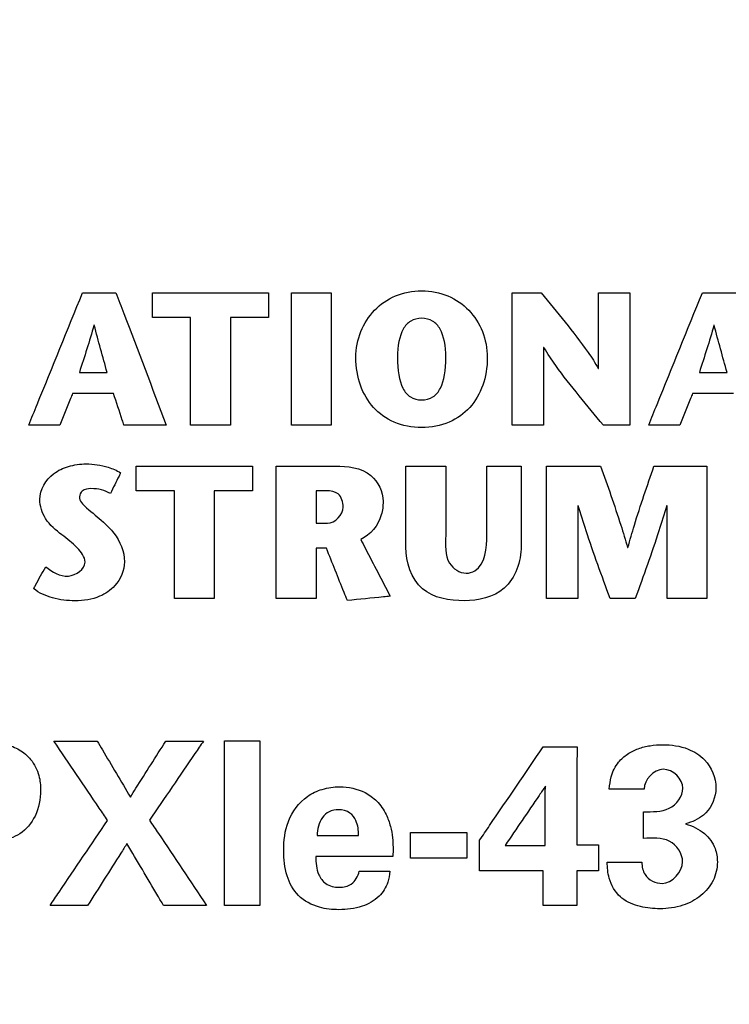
# Model space of a CAD drawing. Header units: inches. Extents: x 0 to 34, y 0 to 22.
# Tile 18 of 41: x 13.654 to 14.175, y 15.706 to 16.428. Entities that reach past the tile are written whole.
import ezdxf

# ---------------------------------------------------------------- set-up
doc = ezdxf.new("R2010")
doc.units = ezdxf.units.IN
doc.header["$LTSCALE"] = 1.87
doc.header["$MEASUREMENT"] = 0
doc.layers.get('0').update_dxf_attribs({"linetype": 'CONTINUOUS'})
doc.layers.add('DATUMCURVES', color=7, linetype='CONTINUOUS')
doc.layers.add('DIMENSIONS', color=7, linetype='CONTINUOUS')
doc.styles.get("Standard").update_dxf_attribs({"font": 'txt', "width": 0.8})
doc.dimstyles.new('DIMSTYLE_1', dxfattribs={"dimtxt": 0.125, "dimasz": 0.18, "dimexe": 0.18, "dimexo": 0.0625, "dimgap": 0.09, "dimtad": 0, "dimtih": 1, "dimtoh": 1, "dimdec": 3, "dimlfac": 0.5, "dimzin": 4, "dimdsep": 46, "dimtxsty": 'STANDARD', "dimblk": '_FILLED', "dimblk1": '_FILLED', "dimblk2": '_FILLED', "dimcen": 0.09, "dimadec": 0, "dimazin": 0, "dimtp": 0.001, "dimtm": 0.001, "dimtfac": 1, "dimtdec": 3, "dimtofl": 0, "dimtmove": 0, "dimatfit": 3, "dimldrblk": '_FILLED', "dimfxl": 1, "dimtolj": 1, "dimtzin": 4, "dimarcsym": 0})

# ---------------------------------------------------------------- blocks, each defined once
blk = doc.blocks.new('*D24')
at = {"layer": 'DIMENSIONS', "color": 2, "linetype": 'CONTINUOUS'}
blk.add_line((14.29517, 15.54293), (14.29517, 17.77593), dxfattribs=at)
at = {"layer": 'DIMENSIONS', "color": 2, "linetype": 'CONTINUOUS', "width": 0.8}
for s, p in [(']', (14.35767, 19.06343)), ('8.1', (14.35767, 18.76343)), ('[', (14.35767, 18.66343)), ('.319', (14.35767, 18.13843)), ('2X ', (14.35767, 17.83843))]:
    blk.add_text(s, height=0.125, rotation=90, dxfattribs=at).set_placement(p)
blk = doc.blocks.new('_FILLED')
at = {"color": 0, "linetype": 'BYBLOCK'}
blk.add_solid([(0, 0), (-1, 0.1736), (-1, -0.1736)], dxfattribs=at)
blk = doc.blocks.new('*D25')
at = {"layer": 'DIMENSIONS', "color": 2, "linetype": 'CONTINUOUS'}
blk.add_line((14.47517, 15.54293), (14.47517, 17.77593), dxfattribs=at)
at = {"layer": 'DIMENSIONS', "color": 2, "linetype": 'CONTINUOUS', "width": 0.8}
for s, p in [(']', (14.53767, 19.26343)), ('10.39', (14.53767, 18.76343)), ('[', (14.53767, 18.66343)), ('.409', (14.53767, 18.13843)), ('2X ', (14.53767, 17.83843))]:
    blk.add_text(s, height=0.125, rotation=90, dxfattribs=at).set_placement(p)

msp = doc.modelspace()

# ---------------------------------------------------------------- linework, layer by layer
at = {"layer": 'DATUMCURVES', "color": 40, "linetype": 'CONTINUOUS'}
for points, knots in [([(13.90064, 16.18037, -0.02453), (13.90064, 16.19396, -0.02453), (13.90836, 16.21236, -0.02453), (13.92882, 16.2267, -0.02453), (13.94891, 16.2308, -0.02453), (13.96898, 16.2267, -0.02453), (13.98939, 16.21235, -0.02453), (13.9971, 16.19396, -0.02453), (13.9971, 16.18037, -0.02453)], [0, 0, 0, 0, 0.250249, 0.375374, 0.500499, 0.625374, 0.750249, 1, 1, 1, 1]), ([(13.66056, 16.13096, -0.02453), (13.66262, 16.13602, -0.02453), (13.67579, 16.16836, -0.02453), (13.68895, 16.2007, -0.02453), (13.70006, 16.22798, -0.02453)], [0, 0, 0, 0, 0.15625, 1, 1, 1, 1]), ([(13.70006, 16.22798, -0.02453), (13.70134, 16.22798, -0.02453), (13.70951, 16.22798, -0.02453), (13.71769, 16.22798, -0.02453), (13.72458, 16.22798, -0.02453)], [0, 0, 0, 0, 0.15625, 1, 1, 1, 1]), ([(13.72458, 16.22798, -0.02453), (13.72651, 16.22293, -0.02453), (13.7388, 16.19059, -0.02453), (13.7511, 16.15825, -0.02453), (13.76148, 16.13096, -0.02453)], [0, 0, 0, 0, 0.15625, 1, 1, 1, 1]), ([(13.75133, 16.20982, -0.02453), (13.75133, 16.21077, -0.02453), (13.75133, 16.21682, -0.02453), (13.75133, 16.22287, -0.02453), (13.75133, 16.22797, -0.02453)], [0, 0, 0, 0, 0.15625, 1, 1, 1, 1]), ([(13.75133, 16.22797, -0.02453), (13.75577, 16.22797, -0.02453), (13.78418, 16.22797, -0.02453), (13.81259, 16.22797, -0.02453), (13.83656, 16.22797, -0.02453)], [0, 0, 0, 0, 0.15625, 1, 1, 1, 1]), ([(13.83656, 16.22797, -0.02453), (13.83656, 16.22702, -0.02453), (13.83656, 16.22097, -0.02453), (13.83656, 16.21493, -0.02453), (13.83656, 16.20982, -0.02453)], [0, 0, 0, 0, 0.15625, 1, 1, 1, 1]), ([(13.85333, 16.13095, -0.02453), (13.85333, 16.136, -0.02453), (13.85333, 16.16834, -0.02453), (13.85333, 16.20068, -0.02453), (13.85333, 16.22797, -0.02453)], [0, 0, 0, 0, 0.15625, 1, 1, 1, 1]), ([(13.85333, 16.22797, -0.02453), (13.85485, 16.22797, -0.02453), (13.8646, 16.22797, -0.02453), (13.87435, 16.22797, -0.02453), (13.88257, 16.22797, -0.02453)], [0, 0, 0, 0, 0.15625, 1, 1, 1, 1]), ([(13.88257, 16.22797, -0.02453), (13.88257, 16.22292, -0.02453), (13.88257, 16.19058, -0.02453), (13.88257, 16.15824, -0.02453), (13.88257, 16.13095, -0.02453)], [0, 0, 0, 0, 0.15625, 1, 1, 1, 1]), ([(14.01544, 16.13095, -0.02453), (14.01544, 16.136, -0.02453), (14.01544, 16.16834, -0.02453), (14.01544, 16.20068, -0.02453), (14.01544, 16.22797, -0.02453)], [0, 0, 0, 0, 0.15625, 1, 1, 1, 1]), ([(14.01544, 16.22797, -0.02453), (14.01654, 16.22797, -0.02453), (14.02361, 16.22797, -0.02453), (14.03068, 16.22797, -0.02453), (14.03665, 16.22797, -0.02453)], [0, 0, 0, 0, 0.15625, 1, 1, 1, 1]), ([(14.03665, 16.22797, -0.02453), (14.04836, 16.2136, -0.02453), (14.06329, 16.19582, -0.02453), (14.07632, 16.17653, -0.02453), (14.07848, 16.1724, -0.02453)], [0, 0, 0, 0, 0.799059, 1, 1, 1, 1]), ([(14.0788, 16.1724, -0.02453), (14.0788, 16.17529, -0.02453), (14.0788, 16.19382, -0.02453), (14.0788, 16.21234, -0.02453), (14.0788, 16.22797, -0.02453)], [0, 0, 0, 0, 0.15625, 1, 1, 1, 1]), ([(14.0788, 16.22797, -0.02453), (14.08, 16.22797, -0.02453), (14.08767, 16.22797, -0.02453), (14.09534, 16.22797, -0.02453), (14.10181, 16.22797, -0.02453)], [0, 0, 0, 0, 0.15625, 1, 1, 1, 1]), ([(14.10181, 16.22797, -0.02453), (14.10181, 16.22292, -0.02453), (14.10181, 16.19058, -0.02453), (14.10181, 16.15824, -0.02453), (14.10181, 16.13095, -0.02453)], [0, 0, 0, 0, 0.15625, 1, 1, 1, 1]), ([(14.11553, 16.13096, -0.02453), (14.11759, 16.13602, -0.02453), (14.13076, 16.16836, -0.02453), (14.14392, 16.2007, -0.02453), (14.15503, 16.22798, -0.02453)], [0, 0, 0, 0, 0.15625, 1, 1, 1, 1]), ([(14.15503, 16.22798, -0.02453), (14.15631, 16.22798, -0.02453), (14.1645, 16.22798, -0.02453), (14.1727, 16.22798, -0.02453), (14.17961, 16.22798, -0.02453)], [0, 0, 0, 0, 0.15625, 1, 1, 1, 1]), ([(13.77933, 16.20982, -0.02453), (13.77787, 16.20982, -0.02453), (13.76854, 16.20982, -0.02453), (13.7592, 16.20982, -0.02453), (13.75133, 16.20982, -0.02453)], [0, 0, 0, 0, 0.15625, 1, 1, 1, 1]), ([(13.77933, 16.13095, -0.02453), (13.77933, 16.13506, -0.02453), (13.77933, 16.16135, -0.02453), (13.77933, 16.18764, -0.02453), (13.77933, 16.20982, -0.02453)], [0, 0, 0, 0, 0.15625, 1, 1, 1, 1]), ([(13.83656, 16.20982, -0.02453), (13.8351, 16.20982, -0.02453), (13.82577, 16.20982, -0.02453), (13.81644, 16.20982, -0.02453), (13.80857, 16.20982, -0.02453)], [0, 0, 0, 0, 0.15625, 1, 1, 1, 1]), ([(13.80857, 16.20982, -0.02453), (13.80857, 16.20571, -0.02453), (13.80857, 16.17942, -0.02453), (13.80857, 16.15313, -0.02453), (13.80857, 16.13095, -0.02453)], [0, 0, 0, 0, 0.15625, 1, 1, 1, 1]), ([(13.96666, 16.18037, -0.02453), (13.96666, 16.18897, -0.02453), (13.96462, 16.19978, -0.02453), (13.9575, 16.20775, -0.02453), (13.94892, 16.20994, -0.02453), (13.94035, 16.20775, -0.02453), (13.93323, 16.19978, -0.02453), (13.93118, 16.18897, -0.02453), (13.93118, 16.18037, -0.02453)], [0, 0, 0, 0, 0.249972, 0.374958, 0.499944, 0.624958, 0.749972, 1, 1, 1, 1]), ([(14.03844, 16.18777, -0.02453), (14.03844, 16.18481, -0.02453), (14.03844, 16.16587, -0.02453), (14.03844, 16.14693, -0.02453), (14.03844, 16.13095, -0.02453)], [0, 0, 0, 0, 0.15625, 1, 1, 1, 1]), ([(14.08228, 16.13095, -0.02453), (14.0704, 16.14529, -0.02453), (14.05483, 16.16345, -0.02453), (14.04134, 16.18321, -0.02453), (14.03871, 16.18777, -0.02453)], [0, 0, 0, 0, 0.779886, 1, 1, 1, 1]), ([(13.9971, 16.18037, -0.02453), (13.9971, 16.1659, -0.02453), (13.99009, 16.14666, -0.02453), (13.97002, 16.13188, -0.02453), (13.94891, 16.1277, -0.02453), (13.92778, 16.13188, -0.02453), (13.90767, 16.14666, -0.02453), (13.90064, 16.1659, -0.02453), (13.90064, 16.18037, -0.02453)], [0, 0, 0, 0, 0.249755, 0.374633, 0.499511, 0.624633, 0.749755, 1, 1, 1, 1]), ([(13.93118, 16.18037, -0.02453), (13.93118, 16.17123, -0.02453), (13.93301, 16.15958, -0.02453), (13.94003, 16.15092, -0.02453), (13.94889, 16.14853, -0.02453), (13.95776, 16.15092, -0.02453), (13.96479, 16.15958, -0.02453), (13.96666, 16.17123, -0.02453), (13.96666, 16.18037, -0.02453)], [0, 0, 0, 0, 0.25104, 0.37656, 0.50208, 0.62656, 0.75104, 1, 1, 1, 1]), ([(13.69773, 16.16948, -0.02453), (13.69879, 16.16948, -0.02453), (13.70557, 16.16948, -0.02453), (13.71235, 16.16948, -0.02453), (13.71807, 16.16948, -0.02453)], [0, 0, 0, 0, 0.15625, 1, 1, 1, 1]), ([(14.15275, 16.16948, -0.02453), (14.15381, 16.16948, -0.02453), (14.16059, 16.16948, -0.02453), (14.16738, 16.16948, -0.02453), (14.1731, 16.16948, -0.02453)], [0, 0, 0, 0, 0.15625, 1, 1, 1, 1]), ([(13.69274, 16.1541, -0.02453), (13.69225, 16.1529, -0.02453), (13.68916, 16.14518, -0.02453), (13.68607, 16.13747, -0.02453), (13.68346, 16.13096, -0.02453)], [0, 0, 0, 0, 0.15625, 1, 1, 1, 1]), ([(13.72279, 16.1541, -0.02453), (13.72123, 16.1541, -0.02453), (13.71121, 16.1541, -0.02453), (13.70119, 16.1541, -0.02453), (13.69274, 16.1541, -0.02453)], [0, 0, 0, 0, 0.15625, 1, 1, 1, 1]), ([(13.73044, 16.13096, -0.02453), (13.73004, 16.13217, -0.02453), (13.72749, 16.13988, -0.02453), (13.72494, 16.14759, -0.02453), (13.72279, 16.1541, -0.02453)], [0, 0, 0, 0, 0.15625, 1, 1, 1, 1]), ([(14.14776, 16.1541, -0.02453), (14.14728, 16.1529, -0.02453), (14.14416, 16.14518, -0.02453), (14.14105, 16.13747, -0.02453), (14.13843, 16.13096, -0.02453)], [0, 0, 0, 0, 0.15625, 1, 1, 1, 1]), ([(14.17776, 16.1541, -0.02453), (14.1762, 16.1541, -0.02453), (14.1662, 16.1541, -0.02453), (14.1562, 16.1541, -0.02453), (14.14776, 16.1541, -0.02453)], [0, 0, 0, 0, 0.15625, 1, 1, 1, 1]), ([(13.68346, 16.13096, -0.02453), (13.68227, 16.13096, -0.02453), (13.67463, 16.13096, -0.02453), (13.667, 16.13096, -0.02453), (13.66056, 16.13096, -0.02453)], [0, 0, 0, 0, 0.15625, 1, 1, 1, 1]), ([(13.76148, 16.13096, -0.02453), (13.75986, 16.13096, -0.02453), (13.74951, 16.13096, -0.02453), (13.73917, 16.13096, -0.02453), (13.73044, 16.13096, -0.02453)], [0, 0, 0, 0, 0.15625, 1, 1, 1, 1]), ([(13.80857, 16.13095, -0.02453), (13.80704, 16.13095, -0.02453), (13.7973, 16.13095, -0.02453), (13.78755, 16.13095, -0.02453), (13.77933, 16.13095, -0.02453)], [0, 0, 0, 0, 0.15625, 1, 1, 1, 1]), ([(13.88257, 16.13095, -0.02453), (13.88105, 16.13095, -0.02453), (13.8713, 16.13095, -0.02453), (13.86155, 16.13095, -0.02453), (13.85333, 16.13095, -0.02453)], [0, 0, 0, 0, 0.15625, 1, 1, 1, 1]), ([(14.03844, 16.13095, -0.02453), (14.03724, 16.13095, -0.02453), (14.02957, 16.13095, -0.02453), (14.02191, 16.13095, -0.02453), (14.01544, 16.13095, -0.02453)], [0, 0, 0, 0, 0.15625, 1, 1, 1, 1]), ([(14.10181, 16.13095, -0.02453), (14.10079, 16.13095, -0.02453), (14.09428, 16.13095, -0.02453), (14.08777, 16.13095, -0.02453), (14.08228, 16.13095, -0.02453)], [0, 0, 0, 0, 0.15625, 1, 1, 1, 1]), ([(14.13843, 16.13096, -0.02453), (14.13724, 16.13096, -0.02453), (14.1296, 16.13096, -0.02453), (14.12197, 16.13096, -0.02453), (14.11553, 16.13096, -0.02453)], [0, 0, 0, 0, 0.15625, 1, 1, 1, 1]), ([(13.6687, 16.07641, -0.02453), (13.6687, 16.08354, -0.02453), (13.67552, 16.09485, -0.02453), (13.68985, 16.10123, -0.02453), (13.70375, 16.10321, -0.02453), (13.7169, 16.101, -0.02453), (13.72517, 16.09776, -0.02453), (13.728, 16.09596, -0.02453)], [0, 0, 0, 0, 0.293208, 0.458615, 0.639378, 0.861806, 1, 1, 1, 1]), ([(13.7395, 16.08276, -0.02453), (13.7395, 16.0837, -0.02453), (13.7395, 16.08975, -0.02453), (13.7395, 16.0958, -0.02453), (13.7395, 16.10091, -0.02453)], [0, 0, 0, 0, 0.15625, 1, 1, 1, 1]), ([(13.7395, 16.10091, -0.02453), (13.74394, 16.10091, -0.02453), (13.77235, 16.10091, -0.02453), (13.80076, 16.10091, -0.02453), (13.82474, 16.10091, -0.02453)], [0, 0, 0, 0, 0.15625, 1, 1, 1, 1]), ([(13.82474, 16.10091, -0.02453), (13.82474, 16.09996, -0.02453), (13.82474, 16.09391, -0.02453), (13.82474, 16.08786, -0.02453), (13.82474, 16.08276, -0.02453)], [0, 0, 0, 0, 0.15625, 1, 1, 1, 1]), ([(13.84215, 16.10091, -0.02453), (13.8444, 16.10091, -0.02453), (13.85882, 16.10091, -0.02453), (13.87323, 16.10091, -0.02453), (13.88539, 16.10091, -0.02453)], [0, 0, 0, 0, 0.15625, 1, 1, 1, 1]), ([(13.84215, 16.00387, -0.02453), (13.84215, 16.00893, -0.02453), (13.84215, 16.04127, -0.02453), (13.84215, 16.07362, -0.02453), (13.84215, 16.10091, -0.02453)], [0, 0, 0, 0, 0.15625, 1, 1, 1, 1]), ([(13.88539, 16.10091, -0.02453), (13.89443, 16.10091, -0.02453), (13.91239, 16.09895, -0.02453), (13.9206, 16.08199, -0.02453), (13.9206, 16.075, -0.02453)], [0, 0, 0, 0, 0.563817, 1, 1, 1, 1]), ([(13.93731, 16.04147, -0.02453), (13.93731, 16.04456, -0.02453), (13.93731, 16.06433, -0.02453), (13.93731, 16.08409, -0.02453), (13.93731, 16.10077, -0.02453)], [0, 0, 0, 0, 0.15625, 1, 1, 1, 1]), ([(13.93731, 16.10077, -0.02453), (13.93883, 16.10077, -0.02453), (13.94858, 16.10077, -0.02453), (13.95833, 16.10077, -0.02453), (13.96655, 16.10077, -0.02453)], [0, 0, 0, 0, 0.15625, 1, 1, 1, 1]), ([(13.96655, 16.10077, -0.02453), (13.96655, 16.09813, -0.02453), (13.96655, 16.08122, -0.02453), (13.96655, 16.06431, -0.02453), (13.96655, 16.05004, -0.02453)], [0, 0, 0, 0, 0.15625, 1, 1, 1, 1]), ([(13.99677, 16.05045, -0.02453), (13.99677, 16.05307, -0.02453), (13.99677, 16.06985, -0.02453), (13.99677, 16.08662, -0.02453), (13.99677, 16.10077, -0.02453)], [0, 0, 0, 0, 0.15625, 1, 1, 1, 1]), ([(13.99677, 16.10077, -0.02453), (13.99809, 16.10077, -0.02453), (14.0065, 16.10077, -0.02453), (14.01491, 16.10077, -0.02453), (14.022, 16.10077, -0.02453)], [0, 0, 0, 0, 0.15625, 1, 1, 1, 1]), ([(14.022, 16.10077, -0.02453), (14.022, 16.09772, -0.02453), (14.022, 16.07818, -0.02453), (14.022, 16.05864, -0.02453), (14.022, 16.04215, -0.02453)], [0, 0, 0, 0, 0.15625, 1, 1, 1, 1]), ([(14.04061, 16.00387, -0.02453), (14.04061, 16.00893, -0.02453), (14.04061, 16.04127, -0.02453), (14.04061, 16.07362, -0.02453), (14.04061, 16.10091, -0.02453)], [0, 0, 0, 0, 0.15625, 1, 1, 1, 1]), ([(14.04061, 16.10091, -0.02453), (14.04267, 16.10091, -0.02453), (14.05587, 16.10091, -0.02453), (14.06908, 16.10091, -0.02453), (14.08021, 16.10091, -0.02453)], [0, 0, 0, 0, 0.15625, 1, 1, 1, 1]), ([(14.08021, 16.10091, -0.02453), (14.08536, 16.0865, -0.02453), (14.09238, 16.06671, -0.02453), (14.09848, 16.04663, -0.02453), (14.10007, 16.04117, -0.02453)], [0, 0, 0, 0, 0.72914, 1, 1, 1, 1]), ([(14.10029, 16.04117, -0.02453), (14.10179, 16.04663, -0.02453), (14.10761, 16.06672, -0.02453), (14.1145, 16.08648, -0.02453), (14.11944, 16.10091, -0.02453)], [0, 0, 0, 0, 0.270745, 1, 1, 1, 1]), ([(14.11944, 16.10091, -0.02453), (14.12146, 16.10091, -0.02453), (14.13439, 16.10091, -0.02453), (14.14732, 16.10091, -0.02453), (14.15823, 16.10091, -0.02453)], [0, 0, 0, 0, 0.15625, 1, 1, 1, 1]), ([(14.15823, 16.10091, -0.02453), (14.15823, 16.09585, -0.02453), (14.15823, 16.06351, -0.02453), (14.15823, 16.03117, -0.02453), (14.15823, 16.00387, -0.02453)], [0, 0, 0, 0, 0.15625, 1, 1, 1, 1]), ([(13.728, 16.09596, -0.02453), (13.72761, 16.09516, -0.02453), (13.72512, 16.09007, -0.02453), (13.72262, 16.08499, -0.02453), (13.72051, 16.0807, -0.02453)], [0, 0, 0, 0, 0.15625, 1, 1, 1, 1]), ([(13.72051, 16.0807, -0.02453), (13.7185, 16.08193, -0.02453), (13.71377, 16.08375, -0.02453), (13.70678, 16.08461, -0.02453), (13.69986, 16.08378, -0.02453), (13.69612, 16.07655, -0.02453), (13.70512, 16.06817, -0.02453), (13.71134, 16.06345, -0.02453), (13.71531, 16.05978, -0.02453)], [0, 0, 0, 0, 0.136122, 0.285798, 0.413121, 0.503173, 0.688045, 1, 1, 1, 1]), ([(13.76755, 16.08276, -0.02453), (13.76609, 16.08276, -0.02453), (13.75674, 16.08276, -0.02453), (13.74739, 16.08276, -0.02453), (13.7395, 16.08276, -0.02453)], [0, 0, 0, 0, 0.15625, 1, 1, 1, 1]), ([(13.76755, 16.00387, -0.02453), (13.76755, 16.00798, -0.02453), (13.76755, 16.03428, -0.02453), (13.76755, 16.06057, -0.02453), (13.76755, 16.08276, -0.02453)], [0, 0, 0, 0, 0.15625, 1, 1, 1, 1]), ([(13.82474, 16.08276, -0.02453), (13.82328, 16.08276, -0.02453), (13.81395, 16.08276, -0.02453), (13.80462, 16.08276, -0.02453), (13.79674, 16.08276, -0.02453)], [0, 0, 0, 0, 0.15625, 1, 1, 1, 1]), ([(13.79674, 16.08276, -0.02453), (13.79674, 16.07865, -0.02453), (13.79674, 16.05235, -0.02453), (13.79674, 16.02606, -0.02453), (13.79674, 16.00387, -0.02453)], [0, 0, 0, 0, 0.15625, 1, 1, 1, 1]), ([(13.87145, 16.08276, -0.02453), (13.87145, 16.08152, -0.02453), (13.87145, 16.07357, -0.02453), (13.87145, 16.06562, -0.02453), (13.87145, 16.05892, -0.02453)], [0, 0, 0, 0, 0.15625, 1, 1, 1, 1]), ([(13.89136, 16.07085, -0.02453), (13.89136, 16.07427, -0.02453), (13.88921, 16.08162, -0.02453), (13.88207, 16.08276, -0.02453), (13.87915, 16.08276, -0.02453)], [0, 0, 0, 0, 0.538885, 1, 1, 1, 1]), ([(13.70185, 16.03038, -0.02453), (13.70185, 16.03435, -0.02453), (13.69563, 16.04229, -0.02453), (13.68439, 16.05065, -0.02453), (13.67208, 16.06077, -0.02453), (13.6687, 16.0715, -0.02453), (13.6687, 16.07641, -0.02453)], [0, 0, 0, 0, 0.204387, 0.459857, 0.747252, 1, 1, 1, 1]), ([(13.9206, 16.075, -0.02453), (13.9206, 16.07164, -0.02453), (13.91955, 16.0604, -0.02453), (13.91129, 16.05045, -0.02453), (13.90427, 16.04701, -0.02453)], [0, 0, 0, 0, 0.300955, 1, 1, 1, 1]), ([(14.06356, 16.07181, -0.02453), (14.06356, 16.06827, -0.02453), (14.06356, 16.04563, -0.02453), (14.06356, 16.02298, -0.02453), (14.06356, 16.00387, -0.02453)], [0, 0, 0, 0, 0.15625, 1, 1, 1, 1]), ([(14.08721, 16.00387, -0.02453), (14.08111, 16.02033, -0.02453), (14.07288, 16.04283, -0.02453), (14.06568, 16.06568, -0.02453), (14.06383, 16.07181, -0.02453)], [0, 0, 0, 0, 0.732602, 1, 1, 1, 1]), ([(14.12872, 16.07181, -0.02453), (14.12691, 16.06568, -0.02453), (14.11984, 16.04283, -0.02453), (14.11169, 16.02034, -0.02453), (14.10571, 16.00387, -0.02453)], [0, 0, 0, 0, 0.267417, 1, 1, 1, 1]), ([(14.12904, 16.00387, -0.02453), (14.12904, 16.00741, -0.02453), (14.12904, 16.03006, -0.02453), (14.12904, 16.05271, -0.02453), (14.12904, 16.07181, -0.02453)], [0, 0, 0, 0, 0.15625, 1, 1, 1, 1]), ([(13.71531, 16.05978, -0.02453), (13.71802, 16.05725, -0.02453), (13.72609, 16.04954, -0.02453), (13.73082, 16.03817, -0.02453), (13.73082, 16.03067, -0.02453)], [0, 0, 0, 0, 0.330947, 1, 1, 1, 1]), ([(13.96655, 16.05004, -0.02453), (13.96655, 16.04317, -0.02453), (13.96499, 16.0303, -0.02453), (13.97681, 16.02232, -0.02453), (13.98153, 16.02232, -0.02453)], [0, 0, 0, 0, 0.592769, 1, 1, 1, 1]), ([(13.98153, 16.02232, -0.02453), (13.98377, 16.02232, -0.02453), (13.99568, 16.02578, -0.02453), (13.99677, 16.0412, -0.02453), (13.99677, 16.05045, -0.02453)], [0, 0, 0, 0, 0.195103, 1, 1, 1, 1]), ([(13.90427, 16.04701, -0.02453), (13.90539, 16.04484, -0.02453), (13.91255, 16.03098, -0.02453), (13.91971, 16.01712, -0.02453), (13.92576, 16.00542, -0.02453)], [0, 0, 0, 0, 0.15625, 1, 1, 1, 1]), ([(14.022, 16.04215, -0.02453), (14.022, 16.03103, -0.02453), (14.01396, 16.00718, -0.02453), (13.99038, 16.00209, -0.02453), (13.98017, 16.00209, -0.02453)], [0, 0, 0, 0, 0.521507, 1, 1, 1, 1]), ([(13.87145, 16.04063, -0.02453), (13.87145, 16.03872, -0.02453), (13.87145, 16.02646, -0.02453), (13.87145, 16.01421, -0.02453), (13.87145, 16.00387, -0.02453)], [0, 0, 0, 0, 0.15625, 1, 1, 1, 1]), ([(13.8944, 16.00225, -0.02453), (13.8936, 16.00425, -0.02453), (13.88846, 16.01704, -0.02453), (13.88332, 16.02983, -0.02453), (13.87899, 16.04063, -0.02453)], [0, 0, 0, 0, 0.15625, 1, 1, 1, 1]), ([(13.98017, 16.00209, -0.02453), (13.96952, 16.00209, -0.02453), (13.94502, 16.00591, -0.02453), (13.93731, 16.03051, -0.02453), (13.93731, 16.04147, -0.02453)], [0, 0, 0, 0, 0.492924, 1, 1, 1, 1]), ([(13.73082, 16.03067, -0.02453), (13.73082, 16.02437, -0.02453), (13.72591, 16.01338, -0.02453), (13.71159, 16.00362, -0.02453), (13.69507, 16.00139, -0.02453), (13.67831, 16.00327, -0.02453), (13.66816, 16.00776, -0.02453), (13.66414, 16.01098, -0.02453)], [0, 0, 0, 0, 0.228214, 0.391648, 0.611667, 0.813637, 1, 1, 1, 1]), ([(13.67299, 16.02707, -0.02453), (13.67775, 16.02342, -0.02453), (13.68796, 16.01612, -0.02453), (13.70185, 16.02509, -0.02453), (13.70185, 16.03038, -0.02453)], [0, 0, 0, 0, 0.531603, 1, 1, 1, 1]), ([(13.66414, 16.01098, -0.02453), (13.66461, 16.01182, -0.02453), (13.66755, 16.01718, -0.02453), (13.6705, 16.02254, -0.02453), (13.67299, 16.02707, -0.02453)], [0, 0, 0, 0, 0.15625, 1, 1, 1, 1]), ([(13.79674, 16.00387, -0.02453), (13.79522, 16.00387, -0.02453), (13.78549, 16.00387, -0.02453), (13.77576, 16.00387, -0.02453), (13.76755, 16.00387, -0.02453)], [0, 0, 0, 0, 0.15625, 1, 1, 1, 1]), ([(13.87145, 16.00387, -0.02453), (13.86992, 16.00387, -0.02453), (13.86016, 16.00387, -0.02453), (13.85039, 16.00387, -0.02453), (13.84215, 16.00387, -0.02453)], [0, 0, 0, 0, 0.15625, 1, 1, 1, 1]), ([(13.92576, 16.00542, -0.02453), (13.92412, 16.00526, -0.02453), (13.91367, 16.0042, -0.02453), (13.90322, 16.00314, -0.02453), (13.8944, 16.00225, -0.02453)], [0, 0, 0, 0, 0.15625, 1, 1, 1, 1]), ([(14.06356, 16.00387, -0.02453), (14.06236, 16.00387, -0.02453), (14.05471, 16.00387, -0.02453), (14.04706, 16.00387, -0.02453), (14.04061, 16.00387, -0.02453)], [0, 0, 0, 0, 0.15625, 1, 1, 1, 1]), ([(14.10571, 16.00387, -0.02453), (14.10475, 16.00387, -0.02453), (14.09858, 16.00387, -0.02453), (14.09242, 16.00387, -0.02453), (14.08721, 16.00387, -0.02453)], [0, 0, 0, 0, 0.15625, 1, 1, 1, 1]), ([(14.15823, 16.00387, -0.02453), (14.15671, 16.00387, -0.02453), (14.14698, 16.00387, -0.02453), (14.13725, 16.00387, -0.02453), (14.12904, 16.00387, -0.02453)], [0, 0, 0, 0, 0.15625, 1, 1, 1, 1]), ([(13.62013, 15.89885, -0.02453), (13.62805, 15.89885, -0.02453), (13.63971, 15.89873, -0.02453), (13.65403, 15.8933, -0.02453), (13.66307, 15.88562, -0.02453), (13.66848, 15.87485, -0.02453), (13.66993, 15.86034, -0.02453), (13.66695, 15.84436, -0.02453), (13.65534, 15.83009, -0.02453), (13.64024, 15.82579, -0.02453), (13.63088, 15.82556, -0.02453), (13.62663, 15.82556, -0.02453)], [0, 0, 0, 0, 0.177132, 0.256294, 0.337926, 0.436844, 0.517089, 0.661572, 0.789972, 0.904941, 1, 1, 1, 1]), ([(13.71847, 15.84105, -0.02453), (13.71641, 15.84407, -0.02453), (13.70325, 15.86345, -0.02453), (13.69009, 15.88283, -0.02453), (13.67898, 15.89918, -0.02453)], [0, 0, 0, 0, 0.15625, 1, 1, 1, 1]), ([(13.67898, 15.89918, -0.02453), (13.68064, 15.89918, -0.02453), (13.69125, 15.89918, -0.02453), (13.70185, 15.89918, -0.02453), (13.7108, 15.89918, -0.02453)], [0, 0, 0, 0, 0.15625, 1, 1, 1, 1]), ([(13.7108, 15.89918, -0.02453), (13.71207, 15.89705, -0.02453), (13.72018, 15.88339, -0.02453), (13.72828, 15.86973, -0.02453), (13.73512, 15.85821, -0.02453)], [0, 0, 0, 0, 0.15625, 1, 1, 1, 1]), ([(13.73512, 15.85821, -0.02453), (13.73648, 15.86034, -0.02453), (13.74514, 15.874, -0.02453), (13.7538, 15.88766, -0.02453), (13.76111, 15.89918, -0.02453)], [0, 0, 0, 0, 0.15625, 1, 1, 1, 1]), ([(13.78876, 15.89918, -0.02453), (13.7867, 15.89616, -0.02453), (13.77348, 15.87684, -0.02453), (13.76027, 15.85751, -0.02453), (13.74912, 15.84121, -0.02453)], [0, 0, 0, 0, 0.15625, 1, 1, 1, 1]), ([(13.76111, 15.89918, -0.02453), (13.76255, 15.89918, -0.02453), (13.77177, 15.89918, -0.02453), (13.78099, 15.89918, -0.02453), (13.78876, 15.89918, -0.02453)], [0, 0, 0, 0, 0.15625, 1, 1, 1, 1]), ([(13.80432, 15.89952, -0.02453), (13.80567, 15.89952, -0.02453), (13.81427, 15.89952, -0.02453), (13.82287, 15.89952, -0.02453), (13.83013, 15.89952, -0.02453)], [0, 0, 0, 0, 0.15625, 1, 1, 1, 1]), ([(13.80432, 15.77875, -0.02453), (13.80432, 15.78504, -0.02453), (13.80432, 15.8253, -0.02453), (13.80432, 15.86555, -0.02453), (13.80432, 15.89952, -0.02453)], [0, 0, 0, 0, 0.15625, 1, 1, 1, 1]), ([(13.83013, 15.89952, -0.02453), (13.83013, 15.89323, -0.02453), (13.83013, 15.85297, -0.02453), (13.83013, 15.81272, -0.02453), (13.83013, 15.77875, -0.02453)], [0, 0, 0, 0, 0.15625, 1, 1, 1, 1]), ([(13.99148, 15.82656, -0.02453), (13.99391, 15.83013, -0.02453), (14.00946, 15.85294, -0.02453), (14.02501, 15.87576, -0.02453), (14.03813, 15.89502, -0.02453)], [0, 0, 0, 0, 0.15625, 1, 1, 1, 1]), ([(14.03813, 15.89502, -0.02453), (14.03942, 15.89502, -0.02453), (14.04769, 15.89502, -0.02453), (14.05597, 15.89502, -0.02453), (14.06295, 15.89502, -0.02453)], [0, 0, 0, 0, 0.15625, 1, 1, 1, 1]), ([(14.06295, 15.89502, -0.02453), (14.06294, 15.89128, -0.02453), (14.06289, 15.86735, -0.02453), (14.06283, 15.84342, -0.02453), (14.06279, 15.82322, -0.02453)], [0, 0, 0, 0, 0.15625, 1, 1, 1, 1]), ([(14.08664, 15.86404, -0.02453), (14.08694, 15.86708, -0.02453), (14.08766, 15.87412, -0.02453), (14.09236, 15.88332, -0.02453), (14.0998, 15.88996, -0.02453), (14.10785, 15.89394, -0.02453), (14.11666, 15.8961, -0.02453), (14.12901, 15.89695, -0.02453), (14.14344, 15.89502, -0.02453), (14.15955, 15.88491, -0.02453), (14.16545, 15.87162, -0.02453), (14.16487, 15.86309, -0.02453), (14.16477, 15.86221, -0.02453)], [0, 0, 0, 0, 0.079849, 0.183081, 0.259917, 0.336457, 0.414789, 0.494724, 0.658878, 0.784256, 0.977577, 1, 1, 1, 1]), ([(14.14063, 15.8647, -0.02453), (14.14063, 15.87134, -0.02453), (14.12596, 15.88598, -0.02453), (14.11214, 15.87079, -0.02453), (14.11214, 15.86404, -0.02453)], [0, 0, 0, 0, 0.495818, 1, 1, 1, 1]), ([(13.88813, 15.77559, -0.02453), (13.88336, 15.77559, -0.02453), (13.87265, 15.77671, -0.02453), (13.85747, 15.78454, -0.02453), (13.84885, 15.80086, -0.02453), (13.84694, 15.81987, -0.02453), (13.84936, 15.84126, -0.02453), (13.86127, 15.85774, -0.02453), (13.87613, 15.86449, -0.02453), (13.88444, 15.8657, -0.02453), (13.88879, 15.86571, -0.02453)], [0, 0, 0, 0, 0.104473, 0.23381, 0.354761, 0.490838, 0.648583, 0.817969, 0.905401, 1, 1, 1, 1]), ([(13.88879, 15.86571, -0.02453), (13.89522, 15.86571, -0.02453), (13.90532, 15.86361, -0.02453), (13.9167, 15.85528, -0.02453), (13.92277, 15.84636, -0.02453), (13.92618, 15.83699, -0.02453), (13.92802, 15.8266, -0.02453), (13.92799, 15.81913, -0.02453), (13.92778, 15.81456, -0.02453)], [0, 0, 0, 0, 0.26113, 0.405519, 0.568863, 0.695408, 0.812339, 1, 1, 1, 1]), ([(14.0398, 15.86621, -0.02453), (14.03825, 15.86394, -0.02453), (14.02837, 15.84945, -0.02453), (14.01849, 15.83495, -0.02453), (14.01015, 15.82272, -0.02453)], [0, 0, 0, 0, 0.15625, 1, 1, 1, 1]), ([(14.11214, 15.86404, -0.02453), (14.11081, 15.86404, -0.02453), (14.10231, 15.86404, -0.02453), (14.09382, 15.86404, -0.02453), (14.08664, 15.86404, -0.02453)], [0, 0, 0, 0, 0.15625, 1, 1, 1, 1]), ([(14.1118, 15.84738, -0.02453), (14.11812, 15.84756, -0.02453), (14.13114, 15.84635, -0.02453), (14.14063, 15.85875, -0.02453), (14.14063, 15.8647, -0.02453)], [0, 0, 0, 0, 0.514746, 1, 1, 1, 1]), ([(14.16477, 15.86221, -0.02453), (14.16398, 15.85559, -0.02453), (14.1582, 15.84431, -0.02453), (14.14729, 15.83991, -0.02453), (14.14262, 15.83855, -0.02453)], [0, 0, 0, 0, 0.570252, 1, 1, 1, 1]), ([(13.90262, 15.83006, -0.02453), (13.90262, 15.83373, -0.02453), (13.90195, 15.83994, -0.02453), (13.89642, 15.84757, -0.02453), (13.88845, 15.84945, -0.02453), (13.88096, 15.84799, -0.02453), (13.87391, 15.8417, -0.02453), (13.87237, 15.83462, -0.02453), (13.87214, 15.83006, -0.02453)], [0, 0, 0, 0, 0.20408, 0.33519, 0.495859, 0.628261, 0.746219, 1, 1, 1, 1]), ([(14.03946, 15.82272, -0.02453), (14.03946, 15.82432, -0.02453), (14.03946, 15.83454, -0.02453), (14.03946, 15.84475, -0.02453), (14.03946, 15.85337, -0.02453)], [0, 0, 0, 0, 0.15625, 1, 1, 1, 1]), ([(14.1118, 15.82789, -0.02453), (14.1118, 15.82891, -0.02453), (14.1118, 15.8354, -0.02453), (14.1118, 15.8419, -0.02453), (14.1118, 15.84738, -0.02453)], [0, 0, 0, 0, 0.15625, 1, 1, 1, 1]), ([(13.67616, 15.77875, -0.02453), (13.67836, 15.78199, -0.02453), (13.69247, 15.80276, -0.02453), (13.70657, 15.82353, -0.02453), (13.71847, 15.84105, -0.02453)], [0, 0, 0, 0, 0.15625, 1, 1, 1, 1]), ([(13.74912, 15.84121, -0.02453), (13.75131, 15.83795, -0.02453), (13.7653, 15.81714, -0.02453), (13.77929, 15.79632, -0.02453), (13.7911, 15.77875, -0.02453)], [0, 0, 0, 0, 0.15625, 1, 1, 1, 1]), ([(13.87214, 15.83006, -0.02453), (13.87373, 15.83006, -0.02453), (13.88389, 15.83006, -0.02453), (13.89405, 15.83006, -0.02453), (13.90262, 15.83006, -0.02453)], [0, 0, 0, 0, 0.15625, 1, 1, 1, 1]), ([(13.94065, 15.83222, -0.02453), (13.9428, 15.83222, -0.02453), (13.95657, 15.83222, -0.02453), (13.97034, 15.83222, -0.02453), (13.98196, 15.83222, -0.02453)], [0, 0, 0, 0, 0.15625, 1, 1, 1, 1]), ([(13.94065, 15.81339, -0.02453), (13.94065, 15.81437, -0.02453), (13.94065, 15.82065, -0.02453), (13.94065, 15.82692, -0.02453), (13.94065, 15.83222, -0.02453)], [0, 0, 0, 0, 0.15625, 1, 1, 1, 1]), ([(13.98196, 15.83222, -0.02453), (13.98196, 15.83124, -0.02453), (13.98196, 15.82496, -0.02453), (13.98196, 15.81869, -0.02453), (13.98196, 15.81339, -0.02453)], [0, 0, 0, 0, 0.15625, 1, 1, 1, 1]), ([(13.99148, 15.80407, -0.02453), (13.99148, 15.80524, -0.02453), (13.99148, 15.81274, -0.02453), (13.99148, 15.82024, -0.02453), (13.99148, 15.82656, -0.02453)], [0, 0, 0, 0, 0.15625, 1, 1, 1, 1]), ([(14.15644, 15.83139, -0.02453), (14.15987, 15.82852, -0.02453), (14.16475, 15.82182, -0.02453), (14.16668, 15.80924, -0.02453), (14.16376, 15.79641, -0.02453), (14.15421, 15.78502, -0.02453), (14.14027, 15.77778, -0.02453), (14.12462, 15.7756, -0.02453), (14.10925, 15.77735, -0.02453), (14.09926, 15.78109, -0.02453), (14.09514, 15.78465, -0.02453), (14.09481, 15.78495, -0.02453)], [0, 0, 0, 0, 0.117338, 0.205209, 0.327801, 0.450259, 0.582876, 0.731311, 0.857204, 0.988394, 1, 1, 1, 1]), ([(14.14045, 15.81073, -0.02453), (14.14045, 15.8167, -0.02453), (14.13142, 15.82954, -0.02453), (14.11814, 15.82789, -0.02453), (14.1118, 15.82789, -0.02453)], [0, 0, 0, 0, 0.485104, 1, 1, 1, 1]), ([(13.73263, 15.82405, -0.02453), (13.73112, 15.82169, -0.02453), (13.72152, 15.80659, -0.02453), (13.71191, 15.79149, -0.02453), (13.7038, 15.77875, -0.02453)], [0, 0, 0, 0, 0.15625, 1, 1, 1, 1]), ([(13.75944, 15.77875, -0.02453), (13.75805, 15.78111, -0.02453), (13.74911, 15.79621, -0.02453), (13.74017, 15.81131, -0.02453), (13.73263, 15.82405, -0.02453)], [0, 0, 0, 0, 0.15625, 1, 1, 1, 1]), ([(14.01015, 15.82272, -0.02453), (14.01167, 15.82272, -0.02453), (14.02144, 15.82272, -0.02453), (14.03121, 15.82272, -0.02453), (14.03946, 15.82272, -0.02453)], [0, 0, 0, 0, 0.15625, 1, 1, 1, 1]), ([(14.06279, 15.82322, -0.02453), (14.06361, 15.82322, -0.02453), (14.06888, 15.82322, -0.02453), (14.07415, 15.82322, -0.02453), (14.0786, 15.82322, -0.02453)], [0, 0, 0, 0, 0.15625, 1, 1, 1, 1]), ([(14.0786, 15.82322, -0.02453), (14.0786, 15.82223, -0.02453), (14.0786, 15.81584, -0.02453), (14.0786, 15.80946, -0.02453), (14.0786, 15.80407, -0.02453)], [0, 0, 0, 0, 0.15625, 1, 1, 1, 1]), ([(13.8713, 15.81456, -0.02453), (13.8713, 15.81007, -0.02453), (13.87174, 15.80256, -0.02453), (13.87848, 15.79346, -0.02453), (13.88803, 15.79138, -0.02453), (13.89859, 15.79345, -0.02453), (13.90223, 15.80016, -0.02453), (13.90312, 15.80373, -0.02453)], [0, 0, 0, 0, 0.258709, 0.416377, 0.613941, 0.788175, 1, 1, 1, 1]), ([(13.92778, 15.81456, -0.02453), (13.92483, 15.81456, -0.02453), (13.90601, 15.81456, -0.02453), (13.88718, 15.81456, -0.02453), (13.8713, 15.81456, -0.02453)], [0, 0, 0, 0, 0.15625, 1, 1, 1, 1]), ([(13.98196, 15.81339, -0.02453), (13.97981, 15.81339, -0.02453), (13.96604, 15.81339, -0.02453), (13.95227, 15.81339, -0.02453), (13.94065, 15.81339, -0.02453)], [0, 0, 0, 0, 0.15625, 1, 1, 1, 1]), ([(13.92561, 15.80373, -0.02453), (13.92539, 15.80103, -0.02453), (13.92422, 15.79429, -0.02453), (13.91788, 15.78402, -0.02453), (13.90456, 15.77675, -0.02453), (13.89387, 15.77559, -0.02453), (13.88813, 15.77559, -0.02453)], [0, 0, 0, 0, 0.156332, 0.390687, 0.668539, 1, 1, 1, 1]), ([(13.90312, 15.80373, -0.02453), (13.90429, 15.80373, -0.02453), (13.91178, 15.80373, -0.02453), (13.91928, 15.80373, -0.02453), (13.92561, 15.80373, -0.02453)], [0, 0, 0, 0, 0.15625, 1, 1, 1, 1]), ([(14.03813, 15.80407, -0.02453), (14.0357, 15.80407, -0.02453), (14.02015, 15.80407, -0.02453), (14.0046, 15.80407, -0.02453), (13.99148, 15.80407, -0.02453)], [0, 0, 0, 0, 0.15625, 1, 1, 1, 1]), ([(14.03813, 15.77875, -0.02453), (14.03813, 15.78007, -0.02453), (14.03813, 15.78851, -0.02453), (14.03813, 15.79695, -0.02453), (14.03813, 15.80407, -0.02453)], [0, 0, 0, 0, 0.15625, 1, 1, 1, 1]), ([(14.0786, 15.80407, -0.02453), (14.07778, 15.80407, -0.02453), (14.07251, 15.80407, -0.02453), (14.06723, 15.80407, -0.02453), (14.06279, 15.80407, -0.02453)], [0, 0, 0, 0, 0.15625, 1, 1, 1, 1]), ([(14.06279, 15.80407, -0.02453), (14.06279, 15.80275, -0.02453), (14.06279, 15.79431, -0.02453), (14.06279, 15.78587, -0.02453), (14.06279, 15.77875, -0.02453)], [0, 0, 0, 0, 0.15625, 1, 1, 1, 1]), ([(14.08515, 15.81039, -0.02453), (14.08647, 15.81039, -0.02453), (14.09491, 15.81039, -0.02453), (14.10335, 15.81039, -0.02453), (14.11048, 15.81039, -0.02453)], [0, 0, 0, 0, 0.15625, 1, 1, 1, 1]), ([(14.09481, 15.78495, -0.02453), (14.09088, 15.78853, -0.02453), (14.08602, 15.79719, -0.02453), (14.08515, 15.80646, -0.02453), (14.08515, 15.81039, -0.02453)], [0, 0, 0, 0, 0.574264, 1, 1, 1, 1]), ([(14.11048, 15.81039, -0.02453), (14.11061, 15.80726, -0.02453), (14.11189, 15.79891, -0.02453), (14.12075, 15.79491, -0.02453), (14.12546, 15.79491, -0.02453)], [0, 0, 0, 0, 0.400005, 1, 1, 1, 1]), ([(13.7038, 15.77875, -0.02453), (13.70236, 15.77875, -0.02453), (13.69315, 15.77875, -0.02453), (13.68394, 15.77875, -0.02453), (13.67616, 15.77875, -0.02453)], [0, 0, 0, 0, 0.15625, 1, 1, 1, 1]), ([(13.7911, 15.77875, -0.02453), (13.78945, 15.77875, -0.02453), (13.7789, 15.77875, -0.02453), (13.76835, 15.77875, -0.02453), (13.75944, 15.77875, -0.02453)], [0, 0, 0, 0, 0.15625, 1, 1, 1, 1]), ([(13.83013, 15.77875, -0.02453), (13.82879, 15.77875, -0.02453), (13.82019, 15.77875, -0.02453), (13.81158, 15.77875, -0.02453), (13.80432, 15.77875, -0.02453)], [0, 0, 0, 0, 0.15625, 1, 1, 1, 1]), ([(14.06279, 15.77875, -0.02453), (14.0615, 15.77875, -0.02453), (14.05328, 15.77875, -0.02453), (14.04506, 15.77875, -0.02453), (14.03813, 15.77875, -0.02453)], [0, 0, 0, 0, 0.15625, 1, 1, 1, 1])]:
    msp.add_open_spline(points, degree=3, knots=knots, dxfattribs=at)
for points in [[(13.70836, 16.20414, -0.02453), (13.70525, 16.19246, -0.02453), (13.70132, 16.18102, -0.02453), (13.69773, 16.16948, -0.02453)], [(13.70869, 16.20414, -0.02453), (13.70858, 16.20414, -0.02453), (13.70847, 16.20414, -0.02453), (13.70836, 16.20414, -0.02453)], [(13.71807, 16.16948, -0.02453), (13.71491, 16.18103, -0.02453), (13.7116, 16.19253, -0.02453), (13.70869, 16.20414, -0.02453)], [(14.16339, 16.20414, -0.02453), (14.16023, 16.19247, -0.02453), (14.15634, 16.18102, -0.02453), (14.15275, 16.16948, -0.02453)], [(14.16366, 16.20414, -0.02453), (14.16357, 16.20414, -0.02453), (14.16348, 16.20414, -0.02453), (14.16339, 16.20414, -0.02453)], [(14.1731, 16.16948, -0.02453), (14.16989, 16.18102, -0.02453), (14.16657, 16.19252, -0.02453), (14.16366, 16.20414, -0.02453)], [(14.03871, 16.18777, -0.02453), (14.03862, 16.18777, -0.02453), (14.03853, 16.18777, -0.02453), (14.03844, 16.18777, -0.02453)], [(14.07848, 16.1724, -0.02453), (14.07859, 16.1724, -0.02453), (14.07869, 16.1724, -0.02453), (14.0788, 16.1724, -0.02453)], [(13.87915, 16.08276, -0.02453), (13.87658, 16.08276, -0.02453), (13.87402, 16.08276, -0.02453), (13.87145, 16.08276, -0.02453)], [(13.87975, 16.05892, -0.02453), (13.8853, 16.05892, -0.02453), (13.89136, 16.0653, -0.02453), (13.89136, 16.07085, -0.02453)], [(14.06383, 16.07181, -0.02453), (14.06374, 16.07181, -0.02453), (14.06365, 16.07181, -0.02453), (14.06356, 16.07181, -0.02453)], [(14.12904, 16.07181, -0.02453), (14.12893, 16.07181, -0.02453), (14.12883, 16.07181, -0.02453), (14.12872, 16.07181, -0.02453)], [(13.87145, 16.05892, -0.02453), (13.87421, 16.05892, -0.02453), (13.87698, 16.05892, -0.02453), (13.87975, 16.05892, -0.02453)], [(13.87899, 16.04063, -0.02453), (13.87648, 16.04063, -0.02453), (13.87396, 16.04063, -0.02453), (13.87145, 16.04063, -0.02453)], [(14.10007, 16.04117, -0.02453), (14.10014, 16.04117, -0.02453), (14.10022, 16.04117, -0.02453), (14.10029, 16.04117, -0.02453)], [(14.03946, 15.85337, -0.02453), (14.03946, 15.85765, -0.02453), (14.03954, 15.86194, -0.02453), (14.0398, 15.86621, -0.02453)], [(14.14262, 15.83855, -0.02453), (14.14756, 15.83698, -0.02453), (14.15247, 15.83473, -0.02453), (14.15644, 15.83139, -0.02453)], [(14.12546, 15.79491, -0.02453), (14.13273, 15.79491, -0.02453), (14.14045, 15.80347, -0.02453), (14.14045, 15.81073, -0.02453)]]:
    msp.add_open_spline(points, degree=3, dxfattribs=at)

# ---------------------------------------------------------------- dimensions: what is measured, and where the dimension line sits
at = {"layer": 'DIMENSIONS', "color": 2, "linetype": 'CONTINUOUS'}
for feature_location, picture, middle in [((14.47517, 15.54293), '*D25', (14.47517, 18.60093)), ((14.29517, 15.54293), '*D24', (14.29517, 18.50093))]:
    dim = msp.add_ordinate_dim(feature_location=feature_location, offset=(0, 2.233), dtype=1, origin=(13.65717, 15.48043), text='2X <>', dimstyle='DIMSTYLE_1', dxfattribs=at)
    dim.commit()
    dim.dimension.update_dxf_attribs({"geometry": picture, "text_midpoint": middle})

doc.saveas('drawing.dxf')
